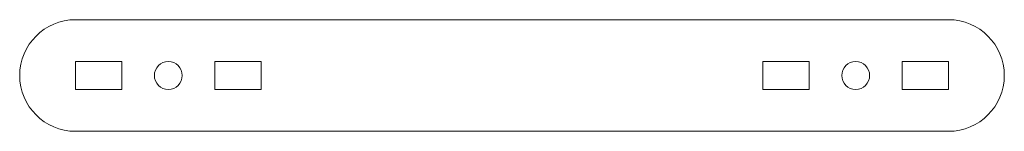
# Model space of a CAD drawing. Header units: millimetres. Extents: x -53 to 53, y -6 to 6.
import ezdxf

# ---------------------------------------------------------------- set-up
doc = ezdxf.new("R2010")
doc.units = ezdxf.units.MM

msp = doc.modelspace()

# ---------------------------------------------------------------- linework, layer by layer
at = {"color": 7, "linetype": 'Continuous', "lineweight": 15}
for p, q in [((-47, 6), (47, 6)), ((-47, -1.5), (-47, 1.5)), ((-47, 1.5), (-42, 1.5)), ((-42, 1.5), (-42, -1.5)), ((-32, -1.5), (-32, 1.5)), ((-32, 1.5), (-27, 1.5)), ((-27, 1.5), (-27, -1.5)), ((27, -1.5), (27, 1.5)), ((27, 1.5), (32, 1.5)), ((32, 1.5), (32, -1.5)), ((42, -1.5), (42, 1.5)), ((42, 1.5), (47, 1.5)), ((47, 1.5), (47, -1.5)), ((-42, -1.5), (-47, -1.5)), ((-27, -1.5), (-32, -1.5)), ((32, -1.5), (27, -1.5)), ((47, -1.5), (42, -1.5)), ((47, -6), (-47, -6))]:
    msp.add_line(p, q, dxfattribs=at)
for centre in [(-37, 0), (37, 0)]:
    msp.add_circle(centre, 1.5, dxfattribs=at)
for centre, start, end in [((-47, 0), 90, 270), ((47, 0), 270, 90)]:
    msp.add_arc(centre, 6, start, end, dxfattribs=at)

doc.saveas('drawing.dxf')
